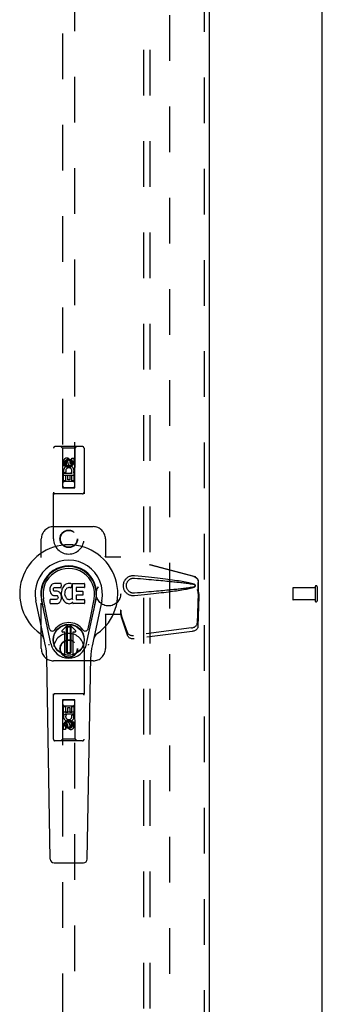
# Model space of a CAD drawing. Header units: inches. Extents: x 0 to 170, y 0 to 110.
# Tile 4 of 14: x 74.12 to 80.31, y 32.32 to 52.49. Entities that reach past the tile are written whole.
import ezdxf

# ---------------------------------------------------------------- set-up
doc = ezdxf.new("R2010")
doc.units = ezdxf.units.IN
doc.header["$LTSCALE"] = 9.35
doc.header["$MEASUREMENT"] = 0
doc.linetypes.add('HIDDEN', pattern=[0.2, 0.1, -0.1])
doc.layers.get('0').update_dxf_attribs({"linetype": 'CONTINUOUS'})
for name, color, linetype in [('DEFAULT_2', 8, 'HIDDEN'), ('DOOR_ASSEMBLY', 7, 'CONTINUOUS'), ('SUBPANEL', 7, 'CONTINUOUS')]:
    doc.layers.add(name, color=color, linetype=linetype)

msp = doc.modelspace()

# ---------------------------------------------------------------- linework, layer by layer
at = {"color": 3, "linetype": 'Continuous'}
msp.add_line((80.311, 6.83), (80.311, 74.622), dxfattribs=at)
at = {"layer": 'DEFAULT_2', "color": 8, "linetype": 'HIDDEN'}
for p, q in [((77.186, 71.278), (77.186, 10.174)), ((79.707, 40.84), (79.707, 40.612)), ((80.164, 40.85), (79.717, 40.85)), ((80.164, 40.868), (80.164, 40.584)), ((80.207, 40.868), (80.207, 40.584)), ((80.164, 40.602), (79.717, 40.602))]:
    msp.add_line(p, q, dxfattribs=at)
for centre, radius, start, end in [((79.717, 40.84), 0.01, 90, 180), ((80.185, 40.868), 0.0215, 0, 180), ((79.717, 40.612), 0.01, 180, 270), ((80.185, 40.584), 0.0215, 180, 360)]:
    msp.add_arc(centre, radius, start, end, dxfattribs=at)
at = {"layer": 'DOOR_ASSEMBLY', "color": 8, "linetype": 'HIDDEN'}
for p, q in [((77.894, 71.872), (77.894, 9.58)), ((74.998, 70.899), (74.998, 42.897)), ((75.248, 42.897), (75.248, 70.899)), ((74.811, 41.851), (74.811, 43.709)), ((75.406, 43.739), (74.841, 43.739)), ((74.993, 43.709), (74.963, 43.739)), ((75.253, 43.709), (74.993, 43.709)), ((74.993, 43.709), (74.997, 42.899)), ((75.25, 42.899), (75.253, 43.709)), ((75.253, 43.709), (75.283, 43.739)), ((75.436, 43.709), (75.436, 41.851)), ((75.017, 43.349), (75.017, 43.442)), ((75.059, 43.442), (75.059, 43.349)), ((75.123, 43.471), (75.061, 43.435)), ((75.061, 43.435), (75.071, 43.429)), ((75.061, 43.435), (75.061, 43.362)), ((75.061, 43.362), (75.071, 43.368)), ((75.123, 43.459), (75.071, 43.429)), ((75.071, 43.429), (75.071, 43.368)), ((75.071, 43.368), (75.123, 43.338)), ((75.103, 43.413), (75.103, 43.441)), ((75.186, 43.435), (75.123, 43.471)), ((75.123, 43.471), (75.123, 43.459)), ((75.176, 43.429), (75.123, 43.459)), ((75.123, 43.338), (75.176, 43.368)), ((75.144, 43.455), (75.144, 43.409)), ((75.186, 43.435), (75.176, 43.429)), ((75.176, 43.368), (75.176, 43.429)), ((75.186, 43.362), (75.176, 43.368)), ((75.186, 43.362), (75.186, 43.435)), ((75.188, 43.505), (75.23, 43.505)), ((75.188, 43.413), (75.188, 43.505)), ((75.23, 43.505), (75.23, 43.413)), ((75.059, 43.349), (75.017, 43.349)), ((75.017, 43.193), (75.194, 43.193)), ((75.017, 43.037), (75.017, 43.193)), ((75.065, 43.217), (75.026, 43.2)), ((75.061, 43.362), (75.123, 43.326)), ((75.123, 43.326), (75.186, 43.362)), ((75.123, 43.326), (75.123, 43.338)), ((75.194, 43.193), (75.176, 43.206)), ((75.22, 43.196), (75.218, 43.193)), ((75.218, 43.193), (75.23, 43.193)), ((75.23, 43.193), (75.23, 43.037)), ((75.251, 43.149), (74.996, 43.149)), ((75.059, 43.037), (75.017, 43.037)), ((75.208, 43.024), (75.038, 43.024)), ((75.102, 43.15), (75.059, 43.15)), ((75.059, 43.15), (75.059, 43.037)), ((75.102, 43.058), (75.102, 43.15)), ((75.144, 43.058), (75.102, 43.058)), ((75.188, 43.15), (75.144, 43.15)), ((75.144, 43.15), (75.144, 43.058)), ((75.188, 43.037), (75.188, 43.15)), ((75.23, 43.037), (75.188, 43.037)), ((75.406, 42.774), (74.841, 42.774)), ((74.997, 42.899), (75.25, 42.899)), ((74.998, 42.9), (75.248, 42.9)), ((74.998, 42.897), (75.248, 42.897)), ((74.811, 42.101), (75.623, 42.101)), ((74.561, 39.601), (74.561, 41.851)), ((75.873, 41.851), (75.873, 41.498)), ((75.87, 41.481), (75.873, 41.498)), ((75.87, 41.481), (76.191, 41.481)), ((75.878, 41.481), (75.873, 41.498)), ((77.681, 41.079), (76.184, 41.481)), ((77.689, 41.079), (76.191, 41.481)), ((77.774, 40.728), (77.774, 40.958)), ((77.781, 40.728), (77.781, 40.958)), ((77.752, 40.81), (77.774, 40.728)), ((77.759, 40.81), (77.781, 40.728)), ((77.775, 40.756), (77.784, 40.7)), ((77.773, 40.74), (77.754, 40.125)), ((77.786, 40.669), (77.767, 40.054)), ((77.773, 40.74), (77.786, 40.669)), ((77.781, 40.728), (77.774, 40.728)), ((77.784, 40.7), (77.785, 40.689)), ((77.785, 40.689), (77.786, 40.679)), ((77.786, 40.679), (77.786, 40.669)), ((76.191, 40.389), (76.184, 40.389)), ((76.184, 40.389), (76.184, 40.301)), ((76.191, 40.389), (76.191, 40.301)), ((76.191, 40.301), (75.87, 40.301)), ((75.87, 40.301), (75.873, 40.284)), ((75.878, 40.301), (75.873, 40.284)), ((75.873, 40.284), (75.873, 39.601)), ((76.322, 39.931), (76.19, 40.315)), ((76.204, 40.244), (76.19, 40.315)), ((76.335, 39.86), (76.204, 40.244)), ((77.636, 40.026), (76.449, 39.873)), ((77.65, 39.955), (76.462, 39.802)), ((74.811, 37.744), (74.811, 39.601)), ((75.436, 39.601), (75.436, 37.744)), ((75.623, 39.351), (74.811, 39.351)), ((75.406, 38.679), (74.841, 38.679)), ((74.997, 38.554), (74.993, 37.744)), ((74.997, 38.554), (75.25, 38.554)), ((75.248, 38.556), (74.998, 38.556)), ((74.998, 38.556), (74.998, 10.554)), ((75.248, 38.552), (74.998, 38.552)), ((75.248, 10.554), (75.248, 38.556)), ((75.253, 37.744), (75.25, 38.554)), ((75.017, 38.416), (75.059, 38.416)), ((75.017, 38.26), (75.017, 38.416)), ((75.038, 38.429), (75.208, 38.429)), ((75.059, 38.416), (75.059, 38.302)), ((75.103, 38.395), (75.145, 38.395)), ((75.103, 38.302), (75.103, 38.395)), ((75.145, 38.395), (75.145, 38.302)), ((75.188, 38.416), (75.23, 38.416)), ((75.188, 38.302), (75.188, 38.416)), ((75.23, 38.416), (75.23, 38.26)), ((74.996, 38.304), (75.251, 38.304)), ((75.029, 38.26), (75.017, 38.26)), ((75.027, 38.256), (75.029, 38.26)), ((75.23, 38.26), (75.053, 38.26)), ((75.053, 38.26), (75.071, 38.247)), ((75.059, 38.302), (75.103, 38.302)), ((75.123, 38.126), (75.061, 38.09)), ((75.186, 38.09), (75.123, 38.126)), ((75.123, 38.126), (75.123, 38.115)), ((75.145, 38.302), (75.188, 38.302)), ((75.182, 38.235), (75.221, 38.252)), ((75.017, 37.947), (75.017, 38.04)), ((75.059, 37.947), (75.017, 37.947)), ((75.059, 38.04), (75.059, 37.947)), ((75.061, 38.09), (75.071, 38.084)), ((75.061, 38.09), (75.061, 38.018)), ((75.061, 38.018), (75.071, 38.024)), ((75.061, 38.018), (75.123, 37.982)), ((75.123, 38.115), (75.071, 38.084)), ((75.071, 38.084), (75.071, 38.024)), ((75.071, 38.024), (75.123, 37.994)), ((75.103, 37.997), (75.103, 38.044)), ((75.176, 38.084), (75.123, 38.115)), ((75.123, 37.994), (75.176, 38.024)), ((75.123, 37.982), (75.186, 38.018)), ((75.123, 37.982), (75.123, 37.994)), ((75.144, 38.04), (75.144, 38.011)), ((75.186, 38.09), (75.176, 38.084)), ((75.176, 38.024), (75.176, 38.084)), ((75.186, 38.018), (75.176, 38.024)), ((75.186, 38.018), (75.186, 38.09)), ((75.188, 38.104), (75.23, 38.104)), ((75.188, 38.011), (75.188, 38.104)), ((75.23, 38.104), (75.23, 38.011)), ((74.993, 37.744), (74.963, 37.714)), ((75.253, 37.744), (74.993, 37.744)), ((75.253, 37.744), (75.283, 37.714)), ((75.406, 37.714), (74.841, 37.714))]:
    msp.add_line(p, q, dxfattribs=at)
at = {"layer": 'DOOR_ASSEMBLY', "color": 3, "linetype": 'Continuous'}
msp.add_line((77.998, 71.872), (77.998, 9.58), dxfattribs=at)
at = {"layer": 'DOOR_ASSEMBLY', "color": 7, "linetype": 'Continuous'}
for p, q in [((74.739, 40.841), (74.737, 40.817)), ((74.737, 40.817), (74.738, 40.793)), ((74.738, 40.793), (74.742, 40.77)), ((74.744, 40.864), (74.739, 40.841)), ((74.742, 40.77), (74.75, 40.747)), ((74.754, 40.887), (74.744, 40.864)), ((74.75, 40.747), (74.763, 40.727)), ((74.767, 40.906), (74.754, 40.887)), ((74.776, 40.914), (74.767, 40.906)), ((74.785, 40.921), (74.776, 40.914)), ((74.807, 40.93), (74.785, 40.921)), ((74.83, 40.938), (74.807, 40.93)), ((74.808, 40.805), (74.809, 40.82)), ((74.809, 40.798), (74.808, 40.805)), ((74.809, 40.82), (74.811, 40.835)), ((74.811, 40.791), (74.809, 40.798)), ((74.811, 40.835), (74.814, 40.842)), ((74.816, 40.785), (74.811, 40.791)), ((74.814, 40.842), (74.82, 40.847)), ((74.822, 40.78), (74.816, 40.785)), ((74.82, 40.847), (74.834, 40.851)), ((74.836, 40.776), (74.822, 40.78)), ((74.97, 40.938), (74.83, 40.938)), ((74.834, 40.851), (74.849, 40.852)), ((74.861, 40.777), (74.836, 40.776)), ((74.849, 40.852), (74.962, 40.852)), ((74.884, 40.776), (74.861, 40.777)), ((74.908, 40.771), (74.884, 40.776)), ((74.919, 40.766), (74.908, 40.771)), ((74.929, 40.759), (74.919, 40.766)), ((74.946, 40.742), (74.929, 40.759)), ((74.962, 40.852), (74.968, 40.853)), ((74.968, 40.853), (74.97, 40.858)), ((74.972, 40.895), (74.97, 40.938)), ((74.97, 40.858), (74.971, 40.871)), ((74.974, 40.774), (74.97, 40.729)), ((74.971, 40.871), (74.972, 40.895)), ((74.978, 40.796), (74.974, 40.774)), ((74.984, 40.817), (74.978, 40.796)), ((74.993, 40.838), (74.984, 40.817)), ((75.004, 40.857), (74.993, 40.838)), ((75.017, 40.875), (75.004, 40.857)), ((75.031, 40.892), (75.017, 40.875)), ((75.048, 40.907), (75.031, 40.892)), ((75.04, 40.745), (75.039, 40.718)), ((75.043, 40.772), (75.04, 40.745)), ((75.047, 40.784), (75.043, 40.772)), ((75.052, 40.796), (75.047, 40.784)), ((75.066, 40.92), (75.048, 40.907)), ((75.067, 40.819), (75.052, 40.796)), ((75.086, 40.929), (75.066, 40.92)), ((75.075, 40.83), (75.067, 40.819)), ((75.086, 40.837), (75.075, 40.83)), ((75.108, 40.934), (75.086, 40.929)), ((75.111, 40.848), (75.086, 40.837)), ((75.13, 40.936), (75.108, 40.934)), ((75.123, 40.851), (75.111, 40.848)), ((75.137, 40.851), (75.123, 40.851)), ((75.153, 40.936), (75.13, 40.936)), ((75.15, 40.848), (75.137, 40.851)), ((75.162, 40.843), (75.15, 40.848)), ((75.164, 40.934), (75.153, 40.936)), ((75.174, 40.931), (75.164, 40.934)), ((75.194, 40.914), (75.168, 40.845)), ((75.193, 40.919), (75.174, 40.931)), ((75.203, 40.936), (75.44, 40.936)), ((75.203, 40.611), (75.203, 40.936)), ((75.273, 40.848), (75.273, 40.78)), ((75.44, 40.852), (75.278, 40.852)), ((75.278, 40.776), (75.409, 40.776)), ((75.414, 40.771), (75.414, 40.698)), ((75.445, 40.931), (75.445, 40.857)), ((74.647, 39.657), (74.45, 40.583)), ((74.758, 39.704), (74.565, 40.607)), ((74.613, 40.381), (74.569, 40.608)), ((74.681, 40.234), (74.606, 40.615)), ((74.74, 40.531), (74.74, 40.606)), ((74.804, 40.611), (74.744, 40.61)), ((74.763, 40.727), (74.78, 40.71)), ((74.78, 40.71), (74.799, 40.697)), ((74.799, 40.697), (74.811, 40.693)), ((74.864, 40.611), (74.804, 40.611)), ((74.811, 40.693), (74.822, 40.69)), ((74.822, 40.69), (74.87, 40.69)), ((74.88, 40.612), (74.864, 40.611)), ((74.87, 40.69), (74.877, 40.689)), ((74.877, 40.689), (74.884, 40.687)), ((74.886, 40.616), (74.88, 40.612)), ((74.884, 40.687), (74.89, 40.682)), ((74.892, 40.621), (74.886, 40.616)), ((74.89, 40.682), (74.895, 40.676)), ((74.901, 40.633), (74.892, 40.621)), ((74.895, 40.676), (74.902, 40.663)), ((74.903, 40.64), (74.901, 40.633)), ((74.902, 40.663), (74.904, 40.648)), ((74.904, 40.648), (74.903, 40.64)), ((74.912, 40.532), (74.932, 40.546)), ((74.932, 40.546), (74.949, 40.563)), ((74.959, 40.722), (74.946, 40.742)), ((74.949, 40.563), (74.955, 40.573)), ((74.955, 40.573), (74.961, 40.583)), ((74.968, 40.7), (74.959, 40.722)), ((74.961, 40.583), (74.969, 40.606)), ((74.975, 40.677), (74.968, 40.7)), ((74.969, 40.606), (74.976, 40.629)), ((74.97, 40.729), (74.97, 40.707)), ((74.97, 40.707), (74.974, 40.685)), ((74.974, 40.685), (74.978, 40.663)), ((74.977, 40.653), (74.975, 40.677)), ((74.976, 40.629), (74.977, 40.653)), ((74.978, 40.663), (74.985, 40.642)), ((74.985, 40.642), (75.006, 40.603)), ((75.006, 40.603), (75.019, 40.584)), ((75.019, 40.584), (75.034, 40.568)), ((75.034, 40.568), (75.05, 40.553)), ((75.039, 40.718), (75.04, 40.705)), ((75.04, 40.705), (75.043, 40.692)), ((75.043, 40.692), (75.054, 40.667)), ((75.05, 40.553), (75.068, 40.539)), ((75.054, 40.667), (75.067, 40.644)), ((75.067, 40.644), (75.076, 40.634)), ((75.076, 40.634), (75.086, 40.625)), ((75.086, 40.625), (75.097, 40.618)), ((75.097, 40.618), (75.109, 40.613)), ((75.109, 40.613), (75.122, 40.611)), ((75.122, 40.611), (75.136, 40.61)), ((75.136, 40.61), (75.149, 40.612)), ((75.149, 40.612), (75.162, 40.616)), ((75.162, 40.616), (75.174, 40.622)), ((75.174, 40.622), (75.185, 40.629)), ((75.175, 40.532), (75.194, 40.544)), ((75.191, 40.628), (75.203, 40.611)), ((75.194, 40.544), (75.195, 40.544)), ((75.205, 40.544), (75.195, 40.544)), ((75.205, 40.531), (75.205, 40.544)), ((75.275, 40.689), (75.275, 40.612)), ((75.409, 40.694), (75.279, 40.694)), ((75.279, 40.607), (75.441, 40.607)), ((75.445, 40.603), (75.445, 40.531)), ((75.489, 39.704), (75.682, 40.607)), ((75.566, 40.234), (75.641, 40.615)), ((75.797, 40.583), (75.6, 39.657)), ((75.634, 40.381), (75.678, 40.608)), ((74.745, 40.526), (74.889, 40.526)), ((74.889, 40.526), (74.901, 40.528)), ((74.901, 40.528), (74.912, 40.532)), ((75.068, 40.539), (75.078, 40.534)), ((75.078, 40.534), (75.088, 40.53)), ((75.088, 40.53), (75.11, 40.525)), ((75.11, 40.525), (75.132, 40.522)), ((75.132, 40.522), (75.154, 40.525)), ((75.154, 40.525), (75.175, 40.532)), ((75.441, 40.526), (75.21, 40.526)), ((74.729, 40.009), (74.681, 40.234)), ((75.518, 40.009), (75.566, 40.234)), ((74.985, 39.973), (75.096, 40.083)), ((75.096, 40.083), (74.985, 39.973)), ((75.041, 39.939), (74.999, 39.939)), ((75.041, 39.939), (74.999, 39.939)), ((75.041, 39.939), (75.041, 39.939)), ((75.041, 39.48), (75.041, 39.939)), ((75.041, 39.48), (75.041, 39.939)), ((75.08, 40.045), (75.094, 40.059)), ((75.094, 40.032), (75.08, 40.045)), ((75.08, 39.518), (75.08, 40.045)), ((75.094, 40.059), (75.153, 40.059)), ((75.094, 40.059), (75.108, 40.046)), ((75.108, 40.046), (75.094, 40.032)), ((75.094, 39.532), (75.094, 40.032)), ((75.108, 40.046), (75.139, 40.046)), ((75.139, 40.046), (75.153, 40.059)), ((75.153, 40.032), (75.139, 40.046)), ((75.262, 39.973), (75.151, 40.083)), ((75.151, 40.083), (75.262, 39.973)), ((75.153, 40.059), (75.167, 40.046)), ((75.167, 40.046), (75.153, 40.032)), ((75.153, 40.032), (75.153, 39.532)), ((75.167, 40.046), (75.167, 39.518)), ((75.248, 39.939), (75.206, 39.939)), ((75.248, 39.939), (75.206, 39.939)), ((75.206, 39.939), (75.206, 39.939)), ((75.206, 39.939), (75.206, 39.48)), ((75.206, 39.939), (75.206, 39.48)), ((74.745, 35.292), (74.673, 39.431)), ((75.08, 39.518), (75.094, 39.532)), ((75.094, 39.504), (75.08, 39.518)), ((75.094, 39.532), (75.108, 39.518)), ((75.108, 39.518), (75.094, 39.504)), ((75.153, 39.504), (75.094, 39.504)), ((75.139, 39.518), (75.108, 39.518)), ((75.139, 39.518), (75.153, 39.532)), ((75.153, 39.504), (75.139, 39.518)), ((75.153, 39.532), (75.167, 39.518)), ((75.167, 39.518), (75.153, 39.504)), ((75.502, 35.292), (75.574, 39.431)), ((74.824, 35.215), (75.423, 35.215))]:
    msp.add_line(p, q, dxfattribs=at)
at = {"layer": 'DOOR_ASSEMBLY', "color": 8, "linetype": 'HIDDEN'}
for points in [[(76.467, 40.683), (76.454, 40.682), (76.442, 40.682), (76.429, 40.683), (76.416, 40.685), (76.403, 40.687), (76.39, 40.69), (76.378, 40.694), (76.366, 40.699), (76.355, 40.704), (76.343, 40.711), (76.332, 40.718), (76.32, 40.726), (76.309, 40.736), (76.298, 40.747), (76.287, 40.76), (76.276, 40.774), (76.267, 40.789), (76.259, 40.805), (76.253, 40.822), (76.247, 40.839), (76.244, 40.856), (76.242, 40.873), (76.241, 40.89), (76.241, 40.908), (76.243, 40.925), (76.247, 40.942), (76.252, 40.959), (76.258, 40.976), (76.266, 40.992), (76.275, 41.007), (76.286, 41.022), (76.297, 41.034), (76.308, 41.046), (76.319, 41.055), (76.331, 41.064), (76.342, 41.071), (76.354, 41.078), (76.366, 41.083), (76.378, 41.088), (76.39, 41.092), (76.403, 41.095), (76.415, 41.098), (76.428, 41.099)], [(76.467, 40.737), (76.458, 40.736), (76.449, 40.736), (76.439, 40.737), (76.43, 40.738), (76.421, 40.74), (76.412, 40.743), (76.403, 40.746), (76.394, 40.749), (76.386, 40.753), (76.377, 40.758), (76.369, 40.763), (76.361, 40.769), (76.353, 40.776), (76.345, 40.784), (76.337, 40.793), (76.329, 40.804), (76.323, 40.814), (76.317, 40.826), (76.313, 40.837), (76.309, 40.848), (76.306, 40.859), (76.304, 40.87), (76.303, 40.88), (76.303, 40.891), (76.303, 40.901), (76.304, 40.911), (76.306, 40.922), (76.308, 40.933), (76.312, 40.944), (76.316, 40.955), (76.322, 40.967), (76.328, 40.977), (76.336, 40.988), (76.344, 40.997), (76.352, 41.005), (76.36, 41.013), (76.368, 41.019), (76.376, 41.024), (76.385, 41.029), (76.393, 41.033), (76.402, 41.037), (76.411, 41.04), (76.42, 41.042), (76.43, 41.044), (76.439, 41.046), (76.448, 41.046), (76.458, 41.046), (76.467, 41.046)], [(76.428, 41.099), (76.441, 41.1), (76.454, 41.1), (76.467, 41.099)], [(76.467, 41.099), (76.543, 41.092), (76.616, 41.084), (76.685, 41.077), (76.752, 41.07), (76.816, 41.063), (76.878, 41.056), (76.937, 41.05), (76.993, 41.043), (77.048, 41.037), (77.1, 41.031), (77.149, 41.024), (77.197, 41.018), (77.243, 41.012), (77.287, 41.006), (77.329, 41), (77.369, 40.994), (77.408, 40.988), (77.445, 40.982), (77.48, 40.976), (77.514, 40.97), (77.546, 40.963), (77.577, 40.957), (77.606, 40.95), (77.634, 40.943), (77.661, 40.935), (77.686, 40.926)], [(76.467, 41.046), (76.531, 41.041), (76.592, 41.035), (76.651, 41.03), (76.708, 41.025), (76.763, 41.021), (76.816, 41.016), (76.866, 41.012), (76.915, 41.007), (76.962, 41.003), (77.007, 40.999), (77.05, 40.995), (77.091, 40.991), (77.131, 40.987), (77.169, 40.983), (77.205, 40.98), (77.239, 40.976), (77.272, 40.973), (77.303, 40.97), (77.333, 40.966), (77.362, 40.963), (77.39, 40.96), (77.418, 40.957), (77.445, 40.954), (77.472, 40.95), (77.499, 40.947), (77.526, 40.943), (77.552, 40.94), (77.579, 40.936), (77.606, 40.931), (77.633, 40.927), (77.659, 40.921), (77.686, 40.915)], [(77.681, 41.079), (77.694, 41.075), (77.706, 41.069), (77.718, 41.062), (77.729, 41.054), (77.739, 41.045), (77.748, 41.034), (77.755, 41.023), (77.762, 41.011), (77.767, 40.998), (77.771, 40.985), (77.773, 40.972), (77.774, 40.958)], [(77.781, 40.958), (77.78, 40.972), (77.778, 40.985), (77.775, 40.998), (77.77, 41.011), (77.763, 41.023), (77.755, 41.034), (77.747, 41.045), (77.737, 41.054), (77.726, 41.062), (77.714, 41.069), (77.702, 41.075), (77.689, 41.079)], [(77.686, 40.867), (77.659, 40.861), (77.633, 40.856), (77.606, 40.851), (77.58, 40.847), (77.553, 40.843), (77.526, 40.839), (77.499, 40.836), (77.472, 40.832), (77.446, 40.829), (77.419, 40.826), (77.391, 40.823), (77.363, 40.819), (77.334, 40.816), (77.304, 40.813), (77.272, 40.81), (77.24, 40.806), (77.205, 40.803), (77.169, 40.799), (77.132, 40.796), (77.092, 40.792), (77.051, 40.788), (77.008, 40.784), (76.963, 40.78), (76.916, 40.776), (76.867, 40.771), (76.816, 40.767), (76.763, 40.762), (76.708, 40.757), (76.651, 40.752), (76.592, 40.747), (76.531, 40.742), (76.467, 40.737)], [(77.686, 40.856), (77.663, 40.848), (77.639, 40.841), (77.614, 40.834), (77.587, 40.828), (77.559, 40.822), (77.53, 40.816), (77.5, 40.81), (77.468, 40.805), (77.435, 40.799), (77.4, 40.793), (77.364, 40.788), (77.327, 40.782), (77.288, 40.777), (77.247, 40.771), (77.205, 40.765), (77.161, 40.76), (77.115, 40.754), (77.067, 40.748), (77.017, 40.742), (76.965, 40.736), (76.911, 40.73), (76.855, 40.724), (76.797, 40.717), (76.736, 40.711), (76.673, 40.704), (76.607, 40.697), (76.538, 40.69), (76.467, 40.683)], [(77.686, 40.926), (77.692, 40.923), (77.697, 40.919), (77.701, 40.915), (77.705, 40.909), (77.708, 40.904), (77.709, 40.898), (77.71, 40.892), (77.709, 40.885), (77.708, 40.879), (77.705, 40.874), (77.702, 40.868), (77.697, 40.863), (77.692, 40.86), (77.686, 40.856)], [(77.686, 40.915), (77.691, 40.914), (77.695, 40.911), (77.699, 40.908), (77.702, 40.904), (77.704, 40.9), (77.706, 40.896), (77.706, 40.891), (77.706, 40.886), (77.704, 40.882), (77.702, 40.878), (77.699, 40.875), (77.695, 40.871), (77.691, 40.869), (77.686, 40.867)], [(77.752, 40.81), (77.757, 40.791), (77.762, 40.771), (77.768, 40.752), (77.773, 40.734), (77.779, 40.717), (77.784, 40.7)], [(77.759, 40.81), (77.762, 40.801), (77.765, 40.791), (77.767, 40.782), (77.77, 40.773), (77.773, 40.764), (77.775, 40.756)], [(77.775, 40.756), (77.775, 40.753), (77.774, 40.75), (77.774, 40.748), (77.774, 40.745), (77.773, 40.742), (77.773, 40.74)], [(76.184, 40.389), (76.186, 40.369), (76.189, 40.349), (76.192, 40.329), (76.194, 40.31), (76.201, 40.263)], [(76.191, 40.389), (76.191, 40.379), (76.191, 40.368)], [(76.191, 40.368), (76.191, 40.349), (76.191, 40.339), (76.191, 40.33)], [(76.198, 40.282), (76.197, 40.293), (76.195, 40.31), (76.193, 40.326), (76.192, 40.341), (76.191, 40.353), (76.191, 40.361)], [(76.191, 40.33), (76.19, 40.325), (76.19, 40.322), (76.19, 40.32), (76.19, 40.317), (76.19, 40.315)], [(76.201, 40.263), (76.203, 40.248), (76.204, 40.244)], [(77.636, 40.026), (77.652, 40.028), (77.667, 40.032), (77.681, 40.038), (77.695, 40.044), (77.707, 40.052), (77.719, 40.061), (77.729, 40.07), (77.737, 40.08), (77.744, 40.091), (77.749, 40.102), (77.752, 40.113), (77.754, 40.125)], [(77.767, 40.054), (77.766, 40.042), (77.763, 40.031), (77.758, 40.02), (77.751, 40.009), (77.742, 39.999), (77.732, 39.99), (77.721, 39.981), (77.708, 39.973), (77.695, 39.967), (77.68, 39.961), (77.665, 39.957), (77.65, 39.955)], [(76.322, 39.931), (76.326, 39.921), (76.332, 39.912), (76.339, 39.904), (76.348, 39.896), (76.357, 39.89), (76.368, 39.884), (76.38, 39.879), (76.393, 39.876), (76.406, 39.873), (76.42, 39.872), (76.434, 39.872), (76.449, 39.873)], [(76.462, 39.802), (76.448, 39.801), (76.434, 39.801), (76.42, 39.802), (76.407, 39.805), (76.394, 39.808), (76.382, 39.813), (76.371, 39.818), (76.361, 39.825), (76.353, 39.833), (76.345, 39.841), (76.34, 39.85), (76.335, 39.86)]]:
    msp.add_lwpolyline(points, dxfattribs=at)
at = {"layer": 'DOOR_ASSEMBLY', "color": 7, "linetype": 'Continuous'}
for points in [[(74.725, 39.673), (74.723, 39.679), (74.722, 39.684), (74.72, 39.69), (74.719, 39.696)], [(75.528, 39.696), (75.526, 39.69), (75.525, 39.684), (75.523, 39.679), (75.522, 39.673)]]:
    msp.add_lwpolyline(points, dxfattribs=at)
at = {"layer": 'DOOR_ASSEMBLY', "color": 8, "linetype": 'HIDDEN'}
for centre, radius in [((75.123, 43.399), 0.085), ((75.123, 43.399), 0.0845), ((75.123, 41.851), 0.18), ((75.123, 41.851), 0.172), ((75.123, 39.601), 0.18), ((75.123, 39.601), 0.172), ((75.123, 38.054), 0.085), ((75.123, 38.054), 0.0845)]:
    msp.add_circle(centre, radius, dxfattribs=at)
at = {"layer": 'DOOR_ASSEMBLY', "color": 7, "linetype": 'Continuous'}
for radius in [0.317, 0.313]:
    msp.add_circle((75.123, 39.782), radius, dxfattribs=at)
at = {"layer": 'DOOR_ASSEMBLY', "color": 8, "linetype": 'HIDDEN'}
for centre, radius, start, end in [((74.841, 43.709), 0.03, 90, 180), ((75.406, 43.709), 0.03, 0, 90), ((75.081, 43.442), 0.0644, 12.2995, 180.0775), ((75.081, 43.442), 0.0219, 359.9011, 180), ((75.167, 43.413), 0.0635, 180, 360), ((75.166, 43.413), 0.0219, 190.307, 360), ((75.124, 43.243), 0.107, 334.2636, 203.4027), ((75.124, 43.243), 0.0639, 324.8895, 203.4026), ((75.038, 42.984), 0.04, 90, 180), ((75.208, 42.984), 0.04, 0, 90), ((74.841, 42.804), 0.03, 180, 270), ((75.038, 42.939), 0.04, 180, 270), ((75.208, 42.939), 0.04, 270, 360), ((75.406, 42.804), 0.03, 270, 360), ((74.811, 41.851), 0.25, 90, 180), ((75.623, 41.851), 0.25, 0, 90), ((75.123, 41.851), 0.312, 180, 360), ((75.123, 39.601), 0.312, 0, 180), ((74.811, 39.601), 0.25, 180, 270), ((75.623, 39.601), 0.25, 270, 360), ((74.841, 38.649), 0.03, 90, 180), ((75.038, 38.514), 0.04, 90, 180), ((75.208, 38.514), 0.04, 0, 90), ((75.406, 38.649), 0.03, 0, 90), ((75.038, 38.469), 0.04, 180, 270), ((75.208, 38.469), 0.04, 270, 360), ((75.123, 38.21), 0.107, 154.2636, 23.4027), ((75.123, 38.21), 0.0639, 144.8895, 23.4026), ((75.08, 38.04), 0.0635, 0, 180), ((75.081, 38.04), 0.0219, 10.307, 180), ((75.166, 38.011), 0.0644, 192.2995, 0.0775), ((75.166, 38.011), 0.0219, 179.9011, 360), ((74.841, 37.744), 0.03, 180, 270), ((75.406, 37.744), 0.03, 270, 360)]:
    msp.add_arc(centre, radius, start, end, dxfattribs=at)
at = {"layer": 'DOOR_ASSEMBLY', "color": 7, "linetype": 'Continuous'}
for centre, radius, start, end in [((75.123, 40.726), 1.004, 305.5066, 234.4934), ((75.123, 40.726), 0.689, 347.9703, 192.0297), ((75.123, 40.726), 0.571, 347.9703, 192.0297), ((75.123, 40.717), 0.527, 348.9402, 191.0594), ((75.164, 40.847), 0.00448, 246.1578, 339.0016), ((75.19, 40.915), 0.00448, 339.0016, 51.8729), ((75.278, 40.848), 0.00448, 90, 180), ((75.278, 40.78), 0.00448, 180, 270), ((75.409, 40.771), 0.00448, 0, 90), ((75.44, 40.931), 0.00448, 0, 90), ((75.44, 40.857), 0.00448, 270, 360), ((74.744, 40.606), 0.00448, 90, 180.0119), ((75.188, 40.626), 0.00448, 34.0893, 127.3444), ((75.279, 40.689), 0.00448, 90, 180), ((75.279, 40.612), 0.00448, 180, 270), ((75.409, 40.698), 0.00448, 270, 360), ((75.441, 40.603), 0.00448, 0, 90), ((74.745, 40.531), 0.00483, 180, 270), ((75.21, 40.531), 0.00448, 180, 270), ((75.441, 40.531), 0.00448, 270, 360), ((74.787, 40.021), 0.0591, 192.0297, 324.5763), ((75.123, 39.782), 0.354, 35.4237, 144.5763), ((74.999, 39.959), 0.0197, 135, 270), ((74.999, 39.959), 0.0195, 135, 270), ((75.123, 40.055), 0.0394, 45, 135), ((75.123, 40.055), 0.0392, 45, 135), ((75.248, 39.959), 0.0197, 270, 45), ((75.248, 39.959), 0.0195, 270, 45), ((75.46, 40.021), 0.0591, 215.4237, 347.9703), ((74.426, 39.749), 0.197, 12.0297, 54.4934), ((75.821, 39.749), 0.197, 125.5066, 167.9703), ((73.492, 39.411), 1.181, 1, 12.0297), ((75.123, 39.782), 0.374, 192.0297, 347.9703), ((76.755, 39.411), 1.181, 167.9703, 179), ((75.123, 39.782), 0.313, 254.7027, 285.2973), ((74.824, 35.293), 0.0787, 181, 270), ((75.423, 35.293), 0.0787, 270, 359)]:
    msp.add_arc(centre, radius, start, end, dxfattribs=at)
msp.add_ellipse((75.123, 40.716), major_axis=(0, 0.565), ratio=0.999848, start_param=-1.76365, end_param=1.76365, dxfattribs=at)
at = {"layer": 'SUBPANEL', "color": 8, "linetype": 'HIDDEN'}
for p, q in [((76.655, 68.695), (76.655, 12.758)), ((76.78, 68.695), (76.78, 12.758))]:
    msp.add_line(p, q, dxfattribs=at)
msp.add_circle((75.936, 40.726), 0.25, dxfattribs=at)

doc.saveas('drawing.dxf')
